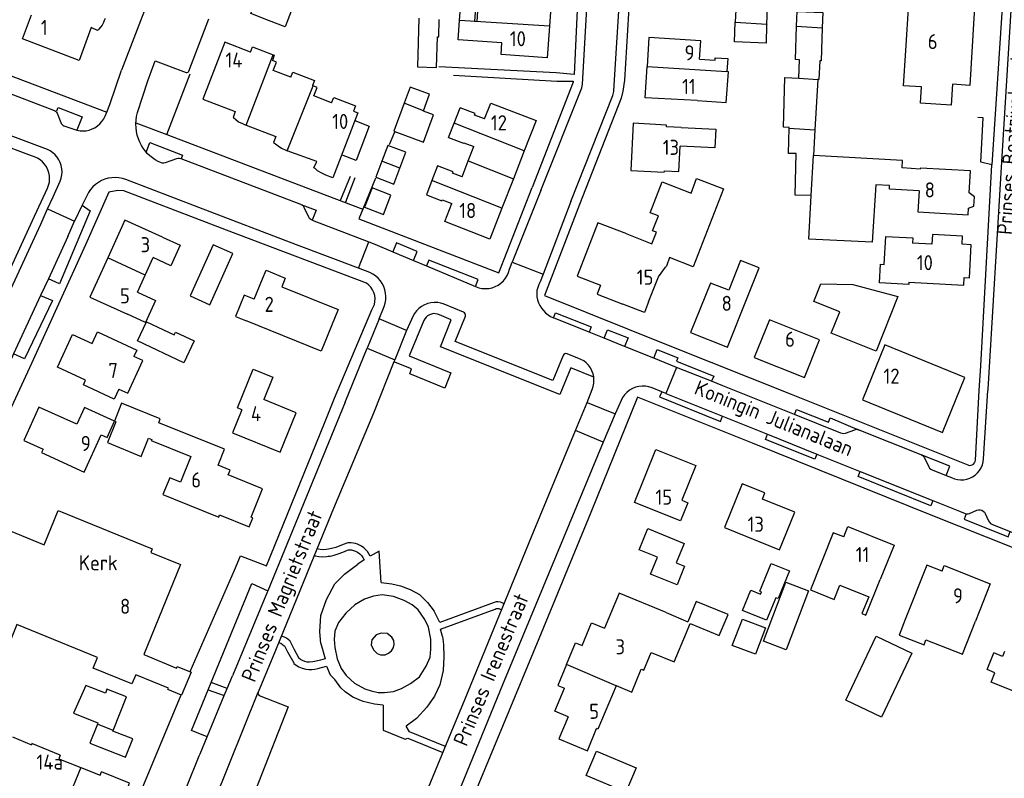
# Model space of a CAD drawing. Header units: metres. Extents: x 226218 to 240385, y 439369 to 449677.
# Tile 24 of 256: x 228617 to 228780, y 439850 to 439976. Entities that reach past the tile are written whole.
import ezdxf

# ---------------------------------------------------------------- set-up
doc = ezdxf.new("R2010")
doc.units = ezdxf.units.M
doc.header["$MEASUREMENT"] = 0
for name, color, linetype in [('BIJGEBOUW', 4, 'Continuous'), ('DAKRAND', 4, 'Continuous'), ('DAKRAND-BYG', 4, 'Continuous'), ('FUNKTIEAAND', 253, 'Continuous'), ('HEK', 253, 'Continuous'), ('HOOFDGEBOUW', 4, 'Continuous'), ('HUISNUMMER', 253, 'Continuous'), ('KANTVERH', 253, 'Continuous'), ('STRAATNAAM', 253, 'Continuous'), ('TUSSENMUUR', 253, 'Continuous')]:
    doc.layers.add(name, color=color, linetype=linetype)
doc.styles.get("Standard").update_dxf_attribs({"font": 'iso.shx'})

msp = doc.modelspace()

# ---------------------------------------------------------------- linework, layer by layer
at = {"layer": 'BIJGEBOUW'}
msp.add_lwpolyline([(228762.4, 439929.76), (228758.81, 439920.72), (228751.34, 439923.69), (228752.77, 439927.26), (228748.46, 439928.97), (228749.63, 439931.89), (228754.95, 439931.76)], dxfattribs=at)
at = {"layer": 'DAKRAND'}
for p, q in [((228749.11, 439965.8), (228748.65, 439957.42)), ((228688.8, 439958.55), (228689.78, 439961.09)), ((228687.88, 439956.15), (228688.8, 439958.55)), ((228748.65, 439957.42), (228748.41, 439953.16)), ((228686.02, 439951.48), (228685.09, 439949.01)), ((228685.09, 439949.01), (228684.2, 439946.63)), ((228723.94, 439877.35), (228727.55, 439875.85)), ((228727.31, 439874.07), (228727.94, 439875.55)), ((228615.5, 439856.75), (228618.68, 439855.42))]:
    msp.add_line(p, q, dxfattribs=at)
for points in [[(228660.22, 439980.74), (228662.76, 439979.77), (228660.75, 439974.5), (228657.99, 439975.55), (228655.08, 439976.74), (228656.11, 439979.43)], [(228689.68, 439975.54), (228689.88, 439978.48), (228692.38, 439978.31), (228692.18, 439975.45), (228692.6, 439975.42), (228692.77, 439977.99), (228696.28, 439977.76), (228696.26, 439977.43), (228697.1, 439977.38)], [(228696.71, 439971.87), (228689.46, 439972.37), (228689.68, 439975.54)], [(228745.61, 439974.61), (228745.68, 439977.04), (228749.93, 439976.92), (228749.85, 439974.33)], [(228745.97, 439966.02), (228746.06, 439969.06), (228745.44, 439969.08), (228745.61, 439974.61)], [(228749.85, 439974.33), (228749.69, 439968.86), (228749.43, 439968.88), (228749.26, 439965.79), (228749.11, 439965.8)], [(228655.02, 439970.32), (228655.36, 439971.19), (228658.79, 439969.86)], [(228771.47, 439964.98), (228771.25, 439961.51), (228766.13, 439961.84), (228766.3, 439964.54), (228763.35, 439964.73), (228763.73, 439970.6)], [(228658.79, 439969.86), (228658.96, 439969.79), (228658.63, 439968.94)], [(228661.69, 439966.14), (228662.03, 439967.01), (228665.63, 439965.61), (228665.3, 439964.76)], [(228744.37, 439957.72), (228744.37, 439957.82), (228743.41, 439957.85), (228743.65, 439966.09), (228745.97, 439966.02)], [(228668.47, 439961.93), (228668.81, 439962.8), (228672.41, 439961.4), (228672.08, 439960.55)], [(228672.3, 439958.96), (228674.71, 439958.04), (228672.55, 439952.36), (228670.13, 439953.29)], [(228748.04, 439946.53), (228745.35, 439946.61), (228745.55, 439953.48), (228744.24, 439953.52), (228744.37, 439957.72)], [(228717.44, 439940.16), (228721.61, 439938.54), (228722.36, 439940.44), (228721.71, 439940.69), (228722.67, 439943.15), (228721.31, 439943.68), (228723.29, 439948.79), (228728.09, 439946.93), (228729.02, 439949.34), (228733.46, 439947.62), (228728.45, 439934.72), (228724.49, 439936.26)], [(228774.1, 439944.43), (228775.02, 439944.75), (228775.13, 439946.3), (228774.24, 439946.96)], [(228764.24, 439932.16), (228764.22, 439931.77), (228759.33, 439932.03), (228759.49, 439935.13), (228760.15, 439935.09)], [(228655.63, 439929.35), (228653.95, 439930.02), (228652.52, 439926.46), (228654.19, 439925.79)], [(228721.02, 439928.88), (228720.35, 439927.14), (228716.79, 439928.54)], [(228633.14, 439914.43), (228634.65, 439913.73), (228637.14, 439919.17), (228635.65, 439919.86)], [(228649.63, 439901.79), (228650.7, 439904.44), (228639.79, 439908.85), (228640.05, 439909.49), (228633.63, 439912.08), (228632.44, 439909.12)], [(228632.44, 439909.12), (228632.67, 439909.02), (228631.26, 439905.55), (228636.89, 439903.26), (228638.11, 439906.27), (228638.62, 439906.07), (228638.55, 439905.89), (228645.1, 439903.23)], [(228643.39, 439899), (228641.6, 439899.73), (228640.48, 439896.96), (228642.26, 439896.23)], [(228752.78, 439881.9), (228757.56, 439879.96), (228756.44, 439877.18), (228757.08, 439876.92), (228759.48, 439882.83)], [(228763.61, 439876.23), (228762.59, 439873.61), (228766.74, 439872), (228767.06, 439872.84), (228773.14, 439870.47), (228775.26, 439875.91)], [(228715.67, 439865.26), (228718.24, 439864.18), (228719.82, 439867.97), (228720.26, 439867.79), (228721.49, 439870.75)], [(228783.9, 439868.52), (228782.15, 439864.11), (228777.88, 439865.81), (228778.5, 439867.39), (228777.2, 439867.91), (228778.3, 439870.7)], [(228780.07, 439870.91), (228779.76, 439870.09), (228778.3, 439870.7)], [(228623.43, 439853.72), (228623.19, 439853.11), (228626.84, 439851.67)], [(228626.84, 439851.67), (228630.06, 439850.39), (228630.28, 439850.93)]]:
    msp.add_lwpolyline(points, dxfattribs=at)
at = {"layer": 'DAKRAND-BYG'}
for p, q in [((228740.63, 439974.82), (228740.55, 439971.8)), ((228740.64, 439974.94), (228740.63, 439974.82)), ((228754.95, 439931.76), (228762.4, 439929.76)), ((228719.48, 439887.79), (228720.9, 439891.3))]:
    msp.add_line(p, q, dxfattribs=at)
for points in [[(228740.64, 439974.94), (228740.83, 439979.14), (228735.62, 439979.38), (228735.43, 439975.28)], [(228682.94, 439975.96), (228682.71, 439967.88), (228685.89, 439967.78), (228686.03, 439972.86), (228686.25, 439972.86), (228686.33, 439975.75)], [(228740.55, 439971.8), (228735.28, 439972.04), (228735.43, 439975.28)], [(228683.69, 439960.57), (228684.71, 439963.34), (228681.5, 439964.52), (228680.51, 439961.83)], [(228680.51, 439961.83), (228678.8, 439957.2), (228683.71, 439955.38), (228685.39, 439959.91), (228683.68, 439960.54), (228683.69, 439960.57)], [(228679.78, 439951.09), (228680.77, 439953.73), (228677.78, 439954.85), (228676.8, 439952.26)], [(228676.8, 439952.26), (228675.79, 439949.56), (228678.79, 439948.43), (228679.78, 439951.09)], [(228675.18, 439947.82), (228673.94, 439944.59), (228677.07, 439943.39), (228678.31, 439946.62), (228675.18, 439947.82)], [(228648.25, 439928.41), (228652.05, 439936.9), (228648.8, 439938.37), (228644.99, 439929.91), (228648.25, 439928.41)], [(228637.78, 439925.6), (228642.36, 439923.44), (228642.56, 439923.88), (228645.65, 439922.43), (228643.94, 439918.8), (228636.28, 439922.41), (228637.78, 439925.6)], [(228720.9, 439891.3), (228726.93, 439888.84), (228725.62, 439885.63), (228727.03, 439885.05), (228725.76, 439881.94), (228721.37, 439883.73)], [(228721.37, 439883.73), (228722.51, 439886.57), (228719.48, 439887.79)], [(228744.42, 439884.27), (228742.53, 439879.67), (228742.17, 439879.82), (228740.63, 439876.08), (228736.63, 439877.72), (228738, 439881.05), (228739.59, 439880.4), (228739.75, 439880.8), (228739.49, 439880.91), (228741.38, 439885.51), (228744.42, 439884.27)], [(228747.6, 439880.95), (228743.89, 439871.16), (228740.11, 439872.6), (228743.83, 439882.39), (228747.6, 439880.95)], [(228727.94, 439875.55), (228732.76, 439873.54), (228734.22, 439877.03), (228728.96, 439879.22), (228727.55, 439875.85)], [(228740.46, 439874.81), (228738.79, 439870.44), (228734.92, 439871.92), (228736.6, 439876.29), (228740.46, 439874.81)], [(228764.72, 439870.63), (228759.68, 439860), (228753.75, 439862.81), (228758.79, 439873.44), (228764.72, 439870.63)], [(228632.21, 439857.78), (228634.43, 439863.38), (228631.2, 439864.66), (228630.93, 439863.98), (228627.67, 439865.26), (228625.66, 439860.66), (228629.7, 439859.07), (228629.6, 439858.83)], [(228629.6, 439858.83), (228628.37, 439855.72), (228634.28, 439853.39), (228635.47, 439856.41), (228632.18, 439857.71), (228632.21, 439857.78)], [(228710.68, 439850.34), (228712.39, 439854.38), (228718.96, 439851.6), (228717.26, 439847.56), (228710.68, 439850.34)]]:
    msp.add_lwpolyline(points, dxfattribs=at)
at = {"layer": 'HEK'}
msp.add_line((228641.15, 439956.65), (228645, 439966.7), dxfattribs=at)
at = {"layer": 'HOOFDGEBOUW'}
for p, q in [((228704.99, 439979.98), (228704.61, 439974.6)), ((228665.39, 439964.72), (228665.3, 439964.76)), ((228691.14, 439952.3), (228692.05, 439954.65)), ((228700.42, 439953.97), (228698.61, 439949.3)), ((228690.1, 439949.63), (228691.14, 439952.3)), ((228698.61, 439949.3), (228696.72, 439944.45)), ((228637.54, 439933.33), (228638.85, 439936.23)), ((228636.26, 439930.5), (228637.54, 439933.33)), ((228655.63, 439929.35), (228656.99, 439932.71)), ((228645.1, 439903.23), (228643.39, 439899)), ((228715.67, 439865.26), (228715.66, 439865.23))]:
    msp.add_line(p, q, dxfattribs=at)
for points in [[(228763.73, 439970.6), (228764.19, 439978.43), (228775.1, 439977.79), (228774.33, 439964.81), (228771.47, 439964.98)], [(228630.88, 439975.9), (228630.76, 439975.54), (228630.62, 439975.23), (228630.38, 439974.81), (228630.15, 439974.45), (228629.82, 439974.07), (228629.65, 439973.89), (228628.6, 439974.4), (228626.59, 439968.93), (228617.18, 439972.55), (228618.7, 439976.51)], [(228704.61, 439974.6), (228704.24, 439969.38), (228696.58, 439969.91), (228696.71, 439971.87)], [(228729.51, 439969.16), (228729.7, 439972.21), (228721.11, 439972.74), (228720.81, 439967.92)], [(228655.02, 439970.32), (228650.74, 439971.96), (228647.12, 439962.5), (228652.48, 439960.45), (228652.12, 439959.5), (228652.21, 439959.45), (228652.57, 439959.14), (228653.04, 439958.74), (228653.67, 439958.5), (228654.15, 439958.26), (228654.3, 439958.2)], [(228729.51, 439969.16), (228732.08, 439969), (228732.1, 439969.37), (228734.19, 439969.24), (228734.04, 439967.09)], [(228661.69, 439966.14), (228658.77, 439967.26), (228659.32, 439968.68), (228658.63, 439968.94)], [(228729.08, 439962.27), (228720.49, 439962.76), (228720.81, 439967.92)], [(228729.08, 439962.27), (228733.93, 439961.99), (228734.29, 439967.07), (228734.04, 439967.09)], [(228668.47, 439961.93), (228665.52, 439963.06), (228666.06, 439964.47), (228665.39, 439964.72)], [(228693.84, 439959.24), (228692.18, 439959.88), (228692.28, 439960.12), (228689.78, 439961.09)], [(228693.84, 439959.24), (228694.87, 439961.88), (228702.37, 439958.97), (228700.42, 439953.97)], [(228672.08, 439960.55), (228672.8, 439960.27), (228668.67, 439949.47), (228667.5, 439949.9), (228666.75, 439950.3), (228666.15, 439950.65), (228665.76, 439951.01), (228665.54, 439951.11), (228666.02, 439952.18), (228661.08, 439953.97)], [(228654.3, 439958.2), (228659.22, 439956.33), (228658.83, 439955.31), (228659.18, 439955.09), (228659.58, 439954.78), (228660.13, 439954.38), (228660.86, 439954.05), (228661.08, 439953.97)], [(228726.44, 439957.82), (228723.99, 439957.95), (228724.03, 439958.2), (228718.49, 439958.51), (228718.09, 439950.68), (228723.62, 439950.4), (228723.67, 439950.64), (228726.07, 439950.54), (228726.29, 439954.74)], [(228726.44, 439957.82), (228732.18, 439957.53), (228732.02, 439954.45), (228726.29, 439954.74)], [(228687.88, 439956.15), (228690.34, 439955.2), (228690.38, 439955.3), (228692.05, 439954.65)], [(228766.12, 439950.92), (228763.09, 439951.11), (228763.16, 439952.34), (228748.41, 439953.16)], [(228690.1, 439949.63), (228688.53, 439950.24), (228688.62, 439950.47), (228686.02, 439951.48)], [(228774.24, 439946.96), (228774.44, 439950.61), (228766.13, 439951.1), (228766.12, 439950.92)], [(228765.92, 439947.33), (228761.03, 439947.6), (228761.01, 439948.21), (228758.73, 439948.33), (228758.15, 439938.78), (228747.64, 439939.3), (228748.04, 439946.53)], [(228684.2, 439946.63), (228686.75, 439945.64), (228686.82, 439945.83), (228688.39, 439945.22)], [(228765.92, 439947.33), (228765.73, 439943.82), (228774.04, 439943.35), (228774.1, 439944.43)], [(228696.72, 439944.45), (228694.73, 439939.32), (228687.23, 439942.23), (228688.39, 439945.22)], [(228640.39, 439939.63), (228634.18, 439942.45), (228631.34, 439936.19)], [(228717.44, 439940.16), (228712.62, 439942.03), (228709.18, 439933.16), (228713.07, 439931.65), (228712.51, 439930.2), (228716.79, 439928.54)], [(228640.39, 439939.63), (228643.34, 439938.3), (228641.8, 439934.9), (228638.85, 439936.23)], [(228760.15, 439935.09), (228760.39, 439939.74), (228764.88, 439939.51), (228764.83, 439938.61)], [(228764.24, 439932.16), (228773.35, 439931.69), (228773.42, 439932.94), (228774.27, 439932.9), (228774.55, 439938.38), (228773.06, 439938.46), (228773.13, 439939.82), (228768.13, 439940.08), (228768.05, 439938.45), (228764.83, 439938.61)], [(228631.34, 439936.19), (228628.38, 439929.66), (228634.6, 439926.84)], [(228724.49, 439936.26), (228723.99, 439934.81), (228723.86, 439934.64)], [(228737.41, 439929.58), (228739.4, 439934.56), (228736.32, 439935.78), (228734.33, 439930.81)], [(228656.99, 439932.71), (228657.58, 439934.15), (228660.77, 439932.85), (228660.19, 439931.41)], [(228721.02, 439928.88), (228722.69, 439933.07), (228723.86, 439934.64)], [(228660.19, 439931.41), (228669.54, 439927.63), (228666.73, 439920.71), (228654.19, 439925.79)], [(228734.33, 439930.81), (228731.3, 439932.02), (228728.02, 439923.79), (228734.13, 439921.36), (228737.41, 439929.58)], [(228636.26, 439930.5), (228639.27, 439929.13), (228637.61, 439925.48), (228634.6, 439926.84)], [(228738.58, 439919.69), (228746.89, 439916.35), (228749.39, 439922.58), (228741.09, 439925.92), (228738.58, 439919.69)], [(228633.14, 439914.43), (228632.37, 439912.77), (228627.29, 439915.12), (228627.64, 439915.89), (228622.97, 439918.06), (228625.48, 439923.48), (228628.74, 439921.98), (228629.64, 439923.92), (228636.14, 439920.91), (228635.65, 439919.86)], [(228756.53, 439912.67), (228769.82, 439907.25), (228773.53, 439916.33), (228760.24, 439921.76), (228756.53, 439912.67)], [(228653.58, 439911.01), (228652.86, 439911.3), (228655.45, 439917.73), (228658.71, 439916.41), (228657.21, 439912.69)], [(228653.58, 439911.01), (228652.02, 439907.16), (228659.95, 439903.95), (228662.6, 439910.51), (228657.21, 439912.69)], [(228632.44, 439909.12), (228627.45, 439911.38), (228626.19, 439908.6), (228619.92, 439911.45), (228617.4, 439905.9), (228620.6, 439904.45), (228620.35, 439903.89), (228627.43, 439900.67), (228630.24, 439906.86), (228631.21, 439906.42), (228632.44, 439909.12)], [(228718.71, 439895.63), (228722.23, 439904.43), (228728.86, 439901.78), (228726.54, 439895.99), (228727.56, 439895.58), (228726.35, 439892.57), (228718.71, 439895.63)], [(228642.26, 439896.23), (228649.73, 439893.21), (228649.88, 439893.58), (228654.78, 439891.59), (228655.39, 439893.09), (228655.1, 439893.21), (228656.99, 439897.86), (228651.28, 439900.18), (228651.61, 439900.99), (228649.63, 439901.79)], [(228733.62, 439891.48), (228742.77, 439887.77), (228745.3, 439893.99), (228739.92, 439896.18), (228740.34, 439897.21), (228736.57, 439898.74), (228733.62, 439891.48)], [(228606.59, 439868.45), (228606.09, 439868.65), (228615.16, 439890.9), (228620.78, 439888.61), (228623.09, 439894.3), (228638.68, 439887.94), (228638.45, 439887.35), (228643.4, 439885.34), (228637.3, 439870.38), (228642.76, 439868.16), (228642.87, 439868.42), (228645.14, 439867.5), (228643.58, 439863.68), (228641.3, 439864.61), (228641.39, 439864.84), (228635.96, 439867.06), (228635.34, 439865.53), (228628.91, 439868.16), (228629.62, 439869.91), (228616.25, 439875.37), (228612.45, 439866.06)], [(228753.43, 439889.9), (228751.67, 439890.6), (228747.89, 439881.13), (228751.84, 439879.55), (228752.78, 439881.9)], [(228753.43, 439889.9), (228754.11, 439891.61), (228761.77, 439888.55), (228759.48, 439882.83)], [(228769.73, 439884.24), (228767.19, 439885.25), (228763.61, 439876.23)], [(228769.73, 439884.24), (228770.1, 439885.17), (228777.73, 439882.14), (228775.26, 439875.91)], [(228723.94, 439877.35), (228716.15, 439880.59), (228713.72, 439874.76)], [(228710, 439871.89), (228711.57, 439875.66), (228713.72, 439874.76)], [(228721.49, 439870.75), (228725.27, 439869.17), (228727.31, 439874.07)], [(228707.41, 439868.74), (228708.91, 439872.35), (228710, 439871.89)], [(228707.41, 439868.74), (228705.97, 439865.29), (228707.07, 439864.83)], [(228707.71, 439860.07), (228705.47, 439861), (228707.07, 439864.83)], [(228715.66, 439865.23), (228712.65, 439858.01), (228712.43, 439858.11)], [(228707.71, 439860.07), (228706.18, 439856.41), (228710.9, 439854.44), (228712.43, 439858.11)], [(228623.43, 439853.72), (228618.76, 439855.62), (228618.68, 439855.42)], [(228622.75, 439841.7), (228630.63, 439838.49), (228634.92, 439849.04), (228630.28, 439850.93)]]:
    msp.add_lwpolyline(points, dxfattribs=at)
at = {"layer": 'KANTVERH'}
for p, q in [((228652.18, 440015.56), (228633.62, 439967.34)), ((228780.04, 439982.65), (228777.96, 439951.6)), ((228781.26, 439979.12), (228779.61, 439952.13)), ((228644.77, 439967.18), (228648.11, 439975.86)), ((228705.74, 439966.91), (228686.23, 439967.86)), ((228688.7, 439966.48), (228705.8, 439965.49)), ((228612.32, 439964.5), (228622.33, 439960.69)), ((228636.25, 439960.28), (228637.96, 439965.55)), ((228622.91, 439960.19), (228623.53, 439958.67)), ((228624.07, 439958.12), (228626.22, 439957.38)), ((228636.01, 439958.62), (228641.15, 439956.65)), ((228678.92, 439957.02), (228677.99, 439954.95)), ((228642.74, 439952.63), (228640.86, 439951.96)), ((228663.36, 439945.06), (228643.49, 439952.63)), ((228640.09, 439952), (228639.67, 439952.2)), ((228671.54, 439949.67), (228669.95, 439945.81)), ((228670.84, 439945.5), (228672.37, 439949.51)), ((228675.73, 439949.44), (228673.63, 439944.3)), ((228618.87, 439942.42), (228621.34, 439947.75)), ((228627.1, 439944.94), (228625.8, 439942.29)), ((228627.1, 439944.94), (228628.42, 439943.97)), ((228664.68, 439942.94), (228663.92, 439944.54)), ((228669.95, 439945.81), (228669.91, 439945.71)), ((228670.84, 439945.5), (228670.79, 439945.38)), ((228620.25, 439941.78), (228621.33, 439944.35)), ((228621.33, 439944.35), (228625.8, 439942.29)), ((228624.69, 439939.72), (228625.8, 439942.29)), ((228697.98, 439934.33), (228698.44, 439935.49)), ((228676.36, 439926.07), (228677.17, 439928.15)), ((228690.36, 439927.18), (228687.13, 439928.49)), ((228668.97, 439912.94), (228675.13, 439927.57)), ((228670.71, 439912.25), (228674.37, 439921.23)), ((228709.33, 439919.57), (228707.52, 439920.29)), ((228710.83, 439912.23), (228711.7, 439914.36)), ((228723.22, 439913.97), (228721.62, 439914.63)), ((228775.25, 439902.65), (228775.9, 439914.19)), ((228776.63, 439902.85), (228777.32, 439914.21)), ((228704.52, 439896.91), (228708.94, 439907.55)), ((228755.23, 439907.64), (228753.68, 439907.09)), ((228766.24, 439903.55), (228755.99, 439907.64)), ((228713.53, 439905.6), (228709.11, 439894.96)), ((228766.82, 439903.03), (228767.52, 439901.55)), ((228774.3, 439893.81), (228775.51, 439894.33)), ((228776.89, 439893.78), (228777.45, 439892.55)), ((228667.95, 439887.86), (228667.57, 439887.81)), ((228669.14, 439888.18), (228667.95, 439887.86)), ((228652.33, 439884.39), (228653.35, 439886.79)), ((228665.58, 439886.82), (228665.75, 439886.76)), ((228673.87, 439886.12), (228672.82, 439885.38)), ((228644.98, 439867.56), (228652.33, 439884.39)), ((228660.32, 439873.4), (228660.12, 439873.5)), ((228661.58, 439872.61), (228661.55, 439872.65)), ((228662.31, 439871.17), (228661.58, 439872.61)), ((228660.62, 439871.85), (228660.64, 439871.82)), ((228660.64, 439871.82), (228661.15, 439870.86)), ((228663.02, 439869.85), (228662.31, 439871.17)), ((228666.68, 439872.25), (228667.38, 439869.68)), ((228661.15, 439870.86), (228662.17, 439869)), ((228663.04, 439869.82), (228663.02, 439869.85)), ((228662.17, 439869), (228662.21, 439868.94)), ((228651.14, 439864.77), (228652.01, 439866.87)), ((228647.99, 439864.57), (228648.48, 439865.75)), ((228647.99, 439864.57), (228650.65, 439863.58)), ((228651.14, 439864.77), (228648.48, 439865.75)), ((228650.65, 439863.58), (228651.14, 439864.77)), ((228645.73, 439837.93), (228656.29, 439864.16))]:
    msp.add_line(p, q, dxfattribs=at)
for points in [[(228720.06, 440015.5), (228717.03, 439965.69), (228716.77, 439963.86), (228716.51, 439962.67), (228709.58, 439945.05)], [(228703.17, 439947.37), (228709.95, 439964.41), (228710.09, 439964.98), (228710.7, 439975.7), (228712.21, 440001.93), (228712.73, 440010.72)], [(228708.13, 439945.57), (228715.13, 439963.11), (228715.28, 439963.81), (228715.34, 439964.84), (228717.31, 439996.54), (228717.51, 440000)], [(228703.56, 439992.95), (228709.93, 439992.79), (228708.69, 439966.63), (228705.74, 439966.91)], [(228578.9, 439977.37), (228609.59, 439965.67), (228613.18, 439967.19), (228631.17, 439960.34)], [(228621.31, 439954.17), (228608.15, 439959.09), (228581.16, 439969.46), (228579.28, 439970.28)], [(228618.68, 439953.1), (228607.48, 439957.33), (228579.89, 439967.94), (228578.9, 439968.35)], [(228630.89, 439959.69), (228631.17, 439960.34), (228631.66, 439961.61), (228633.62, 439967.34)], [(228637.96, 439965.55), (228639.21, 439968.89), (228644.32, 439966.96)], [(228644.32, 439966.96), (228644.46, 439966.93), (228644.6, 439966.97), (228644.71, 439967.05), (228644.77, 439967.18)], [(228705.8, 439965.49), (228708.53, 439965.48), (228708.56, 439965.32), (228701.74, 439947.89)], [(228622.86, 439960.57), (228623.08, 439961.14), (228627.11, 439959.58), (228626.22, 439957.38)], [(228622.33, 439960.69), (228622.52, 439960.62), (228622.68, 439960.51), (228622.82, 439960.37), (228622.91, 439960.19)], [(228626.22, 439957.38), (228626.73, 439957.28), (228627.24, 439957.26), (228627.76, 439957.29), (228628.26, 439957.4), (228628.75, 439957.57), (228629.21, 439957.79), (228629.64, 439958.08), (228630.03, 439958.42), (228630.37, 439958.8), (228630.66, 439959.23), (228630.89, 439959.69)], [(228636.03, 439957.78), (228636, 439958.41), (228636.03, 439959.04), (228636.12, 439959.67), (228636.25, 439960.28)], [(228775.9, 439914.19), (228776.16, 439918.28), (228777.96, 439951.6), (228776.15, 439952.07), (228776.55, 439959.41), (228775.69, 439959.46)], [(228623.53, 439958.67), (228623.61, 439958.49), (228623.74, 439958.33), (228623.89, 439958.21), (228624.07, 439958.12)], [(228636.65, 439955.36), (228636.42, 439955.94), (228636.23, 439956.54), (228636.11, 439957.16), (228636.03, 439957.78)], [(228641.15, 439956.65), (228651.15, 439952.82), (228667.66, 439946.56), (228673.63, 439944.3), (228672.98, 439942.66), (228696.18, 439933.7), (228701.74, 439947.89)], [(228637.89, 439953.52), (228637.52, 439953.93), (228637.19, 439954.38), (228636.9, 439954.86), (228636.65, 439955.36)], [(228637.73, 439953.82), (228638.3, 439955.31), (228643.71, 439953.22), (228643.49, 439952.63)], [(228621.34, 439947.75), (228621.52, 439948.24), (228621.64, 439948.76), (228621.68, 439949.28), (228621.65, 439949.8), (228621.55, 439950.32), (228621.39, 439950.82), (228621.15, 439951.29), (228620.86, 439951.72), (228620.51, 439952.11), (228620.1, 439952.45), (228619.66, 439952.73), (228619.18, 439952.95), (228618.68, 439953.1)], [(228623.45, 439948.94), (228623.61, 439949.44), (228623.72, 439949.95), (228623.76, 439950.47), (228623.72, 439950.99), (228623.62, 439951.5), (228623.46, 439952), (228623.23, 439952.47), (228622.94, 439952.9), (228622.6, 439953.3), (228622.21, 439953.64), (228621.78, 439953.94), (228621.31, 439954.17)], [(228639.67, 439952.2), (228639.19, 439952.47), (228638.73, 439952.78), (228638.29, 439953.13), (228637.89, 439953.52)], [(228643.49, 439952.63), (228643.24, 439952.69), (228642.99, 439952.69), (228642.74, 439952.63)], [(228640.86, 439951.96), (228640.61, 439951.91), (228640.34, 439951.92), (228640.09, 439952)], [(228779.61, 439952.13), (228777.33, 439914.42), (228777.32, 439914.21)], [(228634.32, 439949.17), (228633.76, 439949.35), (228633.18, 439949.46), (228632.59, 439949.51), (228631.99, 439949.48), (228631.41, 439949.39), (228630.84, 439949.23), (228630.29, 439949), (228629.77, 439948.72), (228629.29, 439948.37), (228628.86, 439947.97), (228628.47, 439947.53), (228628.13, 439947.04)], [(228621.33, 439944.35), (228622.25, 439946.34), (228623.45, 439948.94)], [(228672.9, 439934.46), (228662.65, 439938.35), (228646.44, 439944.56), (228634.32, 439949.17)], [(228628.13, 439947.04), (228627.31, 439945.36), (228627.1, 439944.94)], [(228674.25, 439932), (228651.05, 439940.81), (228633.99, 439947.29), (228633.01, 439947.35), (228631.5, 439947.08), (228627.66, 439938.35)], [(228703.17, 439947.37), (228698.44, 439935.49), (228703.58, 439933.5)], [(228663.92, 439944.54), (228663.78, 439944.76), (228663.59, 439944.94), (228663.36, 439945.06)], [(228663.36, 439945.06), (228665.9, 439944.08), (228665.24, 439942.43)], [(228708.13, 439945.57), (228703.58, 439933.5), (228703.08, 439932.22)], [(228709.58, 439945.05), (228703.77, 439929.96), (228724.57, 439921.63), (228744.7, 439913.57), (228774, 439901.84)], [(228628.42, 439943.97), (228623.3, 439931.86), (228621.49, 439932.72)], [(228665.24, 439942.43), (228665.02, 439942.55), (228664.82, 439942.72), (228664.68, 439942.94)], [(228527.81, 439873.82), (228578, 439853.52), (228593.02, 439886.33), (228606.77, 439916.19), (228618.87, 439942.42)], [(228573.78, 439850.03), (228574.99, 439849.98), (228576.43, 439850.34), (228577.77, 439851.1), (228578.68, 439851.94), (228579.7, 439853.84), (228584.99, 439865.51), (228606.68, 439912.53), (228620.25, 439941.78)], [(228665.24, 439942.43), (228674.63, 439938.84), (228675.62, 439938.44), (228678.62, 439937.21), (228682.04, 439935.78), (228684.2, 439934.87), (228692.34, 439931.44)], [(228624.69, 439939.72), (228621.49, 439932.72), (228620.17, 439929.96), (228615.7, 439920.26), (228613.28, 439914.81), (228608.63, 439904.75), (228607.5, 439902.34)], [(228627.66, 439938.35), (228618.66, 439918.66), (228611.68, 439903.6)], [(228674.78, 439933.75), (228672.9, 439934.46), (228674.63, 439938.84)], [(228682.04, 439935.78), (228682.64, 439937.27), (228679.23, 439938.67), (228678.62, 439937.21)], [(228692.34, 439931.44), (228692.79, 439932.58), (228684.58, 439935.84), (228684.2, 439934.87)], [(228677.17, 439928.15), (228677.34, 439928.68), (228677.44, 439929.23), (228677.47, 439929.79), (228677.42, 439930.35), (228677.3, 439930.9), (228677.12, 439931.43), (228676.86, 439931.93), (228676.55, 439932.4), (228676.18, 439932.82), (228675.75, 439933.19), (228675.29, 439933.5), (228674.78, 439933.75)], [(228692.34, 439931.44), (228692.87, 439931.25), (228693.41, 439931.14), (228693.97, 439931.1), (228694.52, 439931.14), (228695.07, 439931.25), (228695.59, 439931.43), (228696.09, 439931.68), (228696.54, 439932), (228696.95, 439932.38), (228697.3, 439932.81), (228697.6, 439933.28), (228697.82, 439933.79), (228697.98, 439934.33)], [(228675.13, 439927.57), (228675.38, 439928.01), (228675.56, 439928.48), (228675.66, 439928.97), (228675.68, 439929.47), (228675.62, 439929.97), (228675.48, 439930.45), (228675.27, 439930.91), (228674.99, 439931.33), (228674.65, 439931.69), (228674.25, 439932)], [(228703.08, 439932.22), (228702.83, 439931.77), (228702.65, 439931.28), (228702.53, 439930.78)], [(228620.17, 439929.96), (228622.16, 439929.14), (228617.51, 439919.43), (228615.7, 439920.26)], [(228702.53, 439930.78), (228702.49, 439930.27), (228702.53, 439929.75), (228702.64, 439929.24)], [(228687.13, 439928.49), (228686.6, 439928.67), (228686.06, 439928.77), (228685.5, 439928.79), (228684.95, 439928.74), (228684.4, 439928.61), (228683.89, 439928.41), (228683.4, 439928.14), (228682.95, 439927.81), (228682.56, 439927.42), (228682.22, 439926.98), (228681.94, 439926.49), (228681.74, 439925.98)], [(228702.64, 439929.24), (228702.81, 439928.76), (228703.03, 439928.3), (228703.3, 439927.87), (228703.62, 439927.46)], [(228686.35, 439926.72), (228686.03, 439926.85), (228685.69, 439926.93), (228685.35, 439926.94), (228685.01, 439926.88), (228684.69, 439926.77), (228684.39, 439926.59), (228684.13, 439926.37), (228683.92, 439926.1), (228683.76, 439925.8)], [(228711.96, 439916.38), (228708.13, 439917.97), (228706.3, 439913.51), (228686.5, 439921.44), (228688.3, 439925.92), (228686.35, 439926.72)], [(228706.87, 439920.02), (228705.17, 439915.86), (228688.95, 439922.35), (228690.65, 439926.54)], [(228690.65, 439926.54), (228690.69, 439926.73), (228690.64, 439926.92), (228690.53, 439927.08), (228690.36, 439927.18)], [(228703.62, 439927.46), (228703.97, 439927.1), (228704.37, 439926.77), (228704.8, 439926.49), (228705.25, 439926.26)], [(228711.21, 439923.87), (228705.25, 439926.26), (228705.61, 439927.1), (228711.53, 439924.73), (228711.21, 439923.87)], [(228680.88, 439924.16), (228676.36, 439926.07), (228674.37, 439921.23), (228678.94, 439919.3)], [(228683.76, 439925.8), (228681.33, 439919.92), (228688.25, 439917.11), (228687.23, 439914.59), (228681.44, 439916.95), (228681.73, 439917.81), (228678.77, 439918.95)], [(228681.74, 439925.98), (228680.88, 439924.16), (228678.94, 439919.3)], [(228752.92, 439907.12), (228745.24, 439910.21), (228733.37, 439914.96), (228731.48, 439915.72), (228725.69, 439918.03), (228721.92, 439919.55), (228717.07, 439921.52), (228713.66, 439922.88), (228711.21, 439923.87)], [(228713.66, 439922.88), (228714.21, 439924.28), (228717.64, 439922.92), (228717.07, 439921.52)], [(228707.52, 439920.29), (228707.33, 439920.33), (228707.14, 439920.29), (228706.98, 439920.18), (228706.87, 439920.02)], [(228721.92, 439919.55), (228722.46, 439920.98), (228725.89, 439919.61), (228725.7, 439919.06), (228731.85, 439916.59), (228731.48, 439915.72)], [(228678.94, 439919.3), (228678.77, 439918.95), (228675.39, 439910.41)], [(228711.7, 439914.36), (228711.87, 439914.87), (228711.97, 439915.39), (228711.99, 439915.93), (228711.95, 439916.46), (228711.83, 439916.98), (228711.64, 439917.48), (228711.39, 439917.95), (228711.07, 439918.38), (228710.7, 439918.76), (228710.28, 439919.09), (228709.82, 439919.36), (228709.33, 439919.57)], [(228725.69, 439918.03), (228723.91, 439913.71), (228733.33, 439909.93), (228740.76, 439906.94), (228748.96, 439903.66), (228756.13, 439900.77), (228768.21, 439895.94), (228772.63, 439894.16), (228773.57, 439893.8)], [(228721.62, 439914.63), (228721.09, 439914.81), (228720.54, 439914.91), (228719.98, 439914.93), (228719.42, 439914.87), (228718.88, 439914.73), (228718.36, 439914.52), (228717.88, 439914.24), (228717.44, 439913.89), (228717.06, 439913.48), (228716.73, 439913.02), (228716.48, 439912.53)], [(228723.91, 439913.71), (228723.22, 439913.97), (228722.84, 439913.12), (228732.98, 439909.06), (228733.33, 439909.93)], [(228670.71, 439912.25), (228657.87, 439880.97), (228657.83, 439880.87), (228652.01, 439866.87)], [(228653.35, 439886.79), (228657.67, 439885.09), (228667.31, 439908.8), (228668.97, 439912.94)], [(228716.48, 439912.53), (228715.51, 439910.3), (228713.53, 439905.6), (228708.94, 439907.55), (228710.83, 439912.23), (228715.51, 439910.3)], [(228824.07, 439871.09), (228813.39, 439875.31), (228795.55, 439882.48), (228781.69, 439888.04), (228767.92, 439893.54), (228738.3, 439905.45), (228719.19, 439913.1), (228711.46, 439893.96)], [(228675.39, 439910.41), (228668.77, 439894.61), (228666.01, 439887.87), (228659.24, 439871.36), (228656.29, 439864.16), (228656.25, 439863.88), (228656.42, 439863.61), (228661.28, 439861.72), (228651.32, 439836.35), (228651.11, 439836.23), (228645.97, 439837.96), (228645.73, 439837.93)], [(228745.24, 439910.21), (228745.58, 439911.07), (228750.87, 439908.97), (228751.16, 439909.65), (228755.99, 439907.64)], [(228748.96, 439903.66), (228748.61, 439902.8), (228740.45, 439906.08), (228740.76, 439906.94)], [(228753.68, 439907.09), (228753.43, 439907.03), (228753.17, 439907.05), (228752.92, 439907.12)], [(228755.99, 439907.64), (228755.74, 439907.71), (228755.48, 439907.7), (228755.23, 439907.64)], [(228766.24, 439903.55), (228766.47, 439903.43), (228766.67, 439903.25), (228766.82, 439903.03)], [(228770.41, 439900.11), (228771, 439901.66), (228766.24, 439903.55)], [(228771.3, 439899.76), (228771.78, 439899.57), (228772.28, 439899.44), (228772.8, 439899.38), (228773.32, 439899.4), (228773.83, 439899.49), (228774.33, 439899.65), (228774.79, 439899.88), (228775.22, 439900.17), (228775.61, 439900.52), (228775.94, 439900.92), (228776.21, 439901.36), (228776.42, 439901.84), (228776.56, 439902.34), (228776.63, 439902.85)], [(228774, 439901.84), (228774.24, 439901.78), (228774.49, 439901.79), (228774.73, 439901.86), (228774.93, 439901.99), (228775.1, 439902.18), (228775.21, 439902.4), (228775.25, 439902.65)], [(228768.21, 439895.94), (228767.84, 439895.06), (228755.79, 439899.92), (228756.13, 439900.77)], [(228767.52, 439901.55), (228767.67, 439901.33), (228767.86, 439901.16), (228768.1, 439901.03)], [(228768.1, 439901.03), (228770.41, 439900.11), (228771.3, 439899.76)], [(228672.48, 439819.11), (228688.31, 439857.49), (228690.61, 439863.07), (228701.64, 439889.91), (228704.52, 439896.91)], [(228709.11, 439894.96), (228696.83, 439865.35), (228677.74, 439818.78), (228677.43, 439817.63), (228677.41, 439816.26), (228677.84, 439814.81), (228678.46, 439813.71), (228679.67, 439812.45), (228680.9, 439811.73), (228682.86, 439811.18), (228713.03, 439802.75), (228738.86, 439795.51), (228765.23, 439788.13), (228798.16, 439778.85)], [(228711.46, 439893.96), (228702.86, 439873.01), (228679.19, 439815.97), (228680.02, 439814.47), (228709.76, 439806.21), (228759.79, 439792.28), (228807.8, 439778.52), (228808.98, 439778.24), (228810.41, 439778.3), (228811.55, 439778.71), (228812.76, 439779.71), (228813.85, 439781.15), (228818.66, 439791.57), (228826.68, 439808.5), (228830.43, 439816.41), (228838.56, 439834.82), (228843.4, 439846.05), (228844.67, 439848.84), (228848.21, 439856.7), (228849.02, 439858.49), (228847.37, 439859.38), (228848.08, 439861.03)], [(228775.51, 439894.33), (228775.78, 439894.4), (228776.05, 439894.4), (228776.32, 439894.34), (228776.55, 439894.2), (228776.75, 439894.01), (228776.89, 439893.78)], [(228773.71, 439893.76), (228773.38, 439892.86), (228780.69, 439889.92), (228781.01, 439890.8)], [(228773.57, 439893.8), (228773.81, 439893.74), (228774.06, 439893.74), (228774.3, 439893.81)], [(228777.45, 439892.55), (228777.58, 439892.33), (228777.76, 439892.15), (228777.98, 439892.01)], [(228777.98, 439892.01), (228781.12, 439890.76), (228786.53, 439888.59), (228798.4, 439883.82), (228804.88, 439881.22), (228814.27, 439877.46), (228831.28, 439870.61), (228847.95, 439863.93)], [(228671.33, 439888.94), (228671.17, 439888.92), (228671.01, 439888.88)], [(228672.41, 439888.81), (228672.05, 439888.89), (228671.69, 439888.93), (228671.33, 439888.94)], [(228667.57, 439887.81), (228667.05, 439887.79), (228666.54, 439887.83), (228666.03, 439887.91)], [(228671.01, 439888.88), (228670.08, 439888.52), (228669.14, 439888.18)], [(228669.54, 439887.08), (228670.32, 439887.38), (228671.1, 439887.7)], [(228671.1, 439887.7), (228671.26, 439887.74), (228671.43, 439887.76)], [(228671.43, 439887.76), (228671.77, 439887.74), (228672.1, 439887.67)], [(228672.1, 439887.67), (228672.45, 439887.54), (228672.78, 439887.36)], [(228673.43, 439888.35), (228673.11, 439888.54), (228672.76, 439888.69), (228672.41, 439888.81)], [(228672.78, 439887.36), (228673.12, 439887.11), (228673.42, 439886.82), (228673.67, 439886.48), (228673.87, 439886.12)], [(228674.84, 439886.72), (228674.64, 439887.11), (228674.4, 439887.47), (228674.11, 439887.8), (228673.79, 439888.1), (228673.43, 439888.35)], [(228676.66, 439882.33), (228676.36, 439887.52), (228674.84, 439886.72)], [(228665.75, 439886.76), (228666.36, 439886.67), (228666.98, 439886.63), (228667.6, 439886.65)], [(228667.6, 439886.65), (228667.91, 439886.69), (228668.22, 439886.74)], [(228668.22, 439886.74), (228668.88, 439886.9), (228669.54, 439887.08)], [(228666.68, 439872.25), (228666.49, 439874.18), (228666.7, 439876.88), (228667.6, 439879.54), (228669.02, 439882.15), (228670.59, 439883.71), (228672.82, 439885.38)], [(228648.48, 439865.75), (228655.24, 439882.19), (228657.87, 439880.97)], [(228676.66, 439882.33), (228678.48, 439882.13), (228679.87, 439881.81), (228681.48, 439881.21), (228683.05, 439880.37), (228684.39, 439879.04), (228685.45, 439877.57)], [(228676.2, 439864.12), (228677.24, 439864.11), (228678.71, 439864.28), (228680.06, 439864.77), (228681.55, 439865.58), (228683.02, 439866.72), (228684.15, 439868.45), (228684.79, 439869.98), (228684.94, 439871.31), (228684.94, 439872.95), (228684.55, 439874.92), (228683.95, 439876.19), (228682.8, 439877.8), (228681.85, 439878.62), (228680.48, 439879.38), (228678.72, 439880.03), (228676.83, 439880.29), (228675.39, 439880.06), (228673.92, 439879.59), (228672.34, 439878.63), (228670.83, 439877.28), (228669.59, 439875.74), (228669.02, 439874.3), (228668.9, 439872.88), (228669.02, 439871.54), (228669.36, 439869.7), (228670.03, 439868.11), (228670.86, 439866.92), (228672.28, 439865.66), (228673.95, 439864.72), (228675.04, 439864.37), (228676.2, 439864.12)], [(228697.08, 439878.8), (228696.78, 439878.98), (228696.46, 439879.1), (228696.11, 439879.15), (228695.77, 439879.13), (228695.43, 439879.04)], [(228695.43, 439879.04), (228686.39, 439875.73), (228685.45, 439877.57)], [(228686.85, 439873.41), (228686.53, 439874.62), (228695.57, 439877.95)], [(228695.57, 439877.95), (228695.76, 439878.02), (228695.96, 439878.05)], [(228695.96, 439878.05), (228696.21, 439878.02), (228696.45, 439877.94), (228696.67, 439877.82)], [(228661.55, 439872.65), (228661.28, 439872.9), (228660.98, 439873.11), (228660.66, 439873.28), (228660.32, 439873.4)], [(228677.32, 439870.33), (228677.92, 439870.63), (228678.41, 439871.02), (228678.73, 439871.54), (228678.84, 439872.08), (228678.76, 439872.74), (228678.45, 439873.3), (228677.67, 439873.91), (228676.7, 439873.96), (228675.84, 439873.64), (228675.16, 439872.85), (228675.04, 439872.03), (228675.42, 439871.16), (228676, 439870.55), (228676.6, 439870.35), (228677.32, 439870.33)], [(228686.85, 439873.41), (228687, 439872.09), (228687.1, 439870), (228686.99, 439867.74), (228686.44, 439865.4), (228685.52, 439863.47), (228684.24, 439861.66), (228682.53, 439859.78), (228680.85, 439858.52)], [(228659.67, 439872.4), (228660.02, 439872.27), (228660.34, 439872.09), (228660.62, 439871.85)], [(228663.63, 439869.41), (228663.32, 439869.59), (228663.04, 439869.82)], [(228664.41, 439869.16), (228664.01, 439869.26), (228663.63, 439869.41)], [(228667.38, 439869.68), (228666.64, 439869.45), (228665.88, 439869.28)], [(228662.21, 439868.94), (228662.61, 439868.62), (228663.05, 439868.35)], [(228663.05, 439868.35), (228663.6, 439868.12), (228664.17, 439867.97)], [(228664.17, 439867.97), (228664.67, 439867.9), (228665.18, 439867.89), (228665.69, 439867.96), (228666.18, 439868.09)], [(228664.78, 439869.14), (228664.6, 439869.13), (228664.41, 439869.16)], [(228665.88, 439869.28), (228665.33, 439869.2), (228664.78, 439869.14)], [(228666.18, 439868.09), (228667.62, 439868.47), (228668.23, 439867.06)], [(228677.01, 439862), (228675.59, 439862.18), (228673.69, 439862.59), (228672, 439863.33), (228670.69, 439864.2), (228669.99, 439864.9), (228668.98, 439866.28), (228668.23, 439867.06)], [(228647.82, 439856.77), (228645.21, 439857.81), (228647.99, 439864.57)], [(228624.52, 439834.33), (228630.29, 439831.96), (228643.48, 439863.72)], [(228644.42, 439848.53), (228646.5, 439853.58), (228646.65, 439853.94), (228647.82, 439856.77), (228650.65, 439863.58)], [(228677.01, 439862), (228677.02, 439857.83), (228680.64, 439856.37), (228681.12, 439856.55), (228686.93, 439854.15)], [(228687.34, 439855.15), (228681.41, 439857.59), (228680.85, 439858.52)]]:
    msp.add_lwpolyline(points, dxfattribs=at)
at = {"layer": 'TUSSENMUUR'}
for p, q in [((228704.61, 439974.6), (228689.68, 439975.54)), ((228735.43, 439975.28), (228740.64, 439974.94)), ((228745.61, 439974.61), (228749.85, 439974.33)), ((228654.3, 439958.2), (228658.79, 439969.86)), ((228720.81, 439967.92), (228734.04, 439967.09)), ((228745.97, 439966.02), (228749.11, 439965.8)), ((228661.08, 439953.97), (228665.39, 439964.72)), ((228683.69, 439960.57), (228680.51, 439961.83)), ((228700.42, 439953.97), (228688.8, 439958.55)), ((228744.37, 439957.72), (228748.65, 439957.42)), ((228748.04, 439946.53), (228748.41, 439953.16)), ((228679.78, 439951.09), (228676.8, 439952.26)), ((228691.14, 439952.3), (228698.61, 439949.3)), ((228696.72, 439944.45), (228685.09, 439949.01)), ((228637.54, 439933.33), (228631.34, 439936.19)), ((228715.66, 439865.23), (228707.41, 439868.74)), ((228632.21, 439857.78), (228629.6, 439858.83)), ((228626.84, 439851.67), (228622.75, 439841.7))]:
    msp.add_line(p, q, dxfattribs=at)

# ---------------------------------------------------------------- texts
at = {"layer": 'FUNKTIEAAND'}
msp.add_text('Kerk', height=2.5, dxfattribs=at).set_placement((228626.53, 439884.37))
at = {"layer": 'HUISNUMMER'}
for s, p in [('1', (228620.23, 439973.15)), ('10', (228698.03, 439971.29)), ('6', (228767.36, 439970.82)), ('9', (228727.01, 439968.95)), ('14', (228650.86, 439967.76)), ('11', (228726.61, 439963.37)), ('10', (228668.56, 439957.57)), ('12', (228694.89, 439957.35)), ('13', (228723.39, 439953.27)), ('8', (228766.85, 439946.22)), ('18', (228689.64, 439942.8)), ('3', (228636.78, 439937.12)), ('10', (228765.54, 439934.15)), ('15', (228719.08, 439931.73)), ('5', (228633.36, 439928.65)), ('2', (228657.34, 439927.24)), ('8', (228733.16, 439927.4)), ('6', (228743.69, 439921.45)), ('7', (228631.43, 439916.26)), ('12', (228760.02, 439915.33)), ('4', (228655.08, 439909.1)), ('9', (228626.85, 439904.16)), ('6', (228645.18, 439898.11)), ('15', (228722.19, 439895.26)), ('13', (228737.47, 439890.76)), ('11', (228755.4, 439885.72)), ('9', (228771.54, 439878.89)), ('8', (228633.37, 439877.15)), ('3', (228715.56, 439870.43)), ('5', (228711.2, 439859.73)), ('14a', (228619.52, 439851.31))]:
    msp.add_text(s, height=2.5, dxfattribs=at).set_placement(p)
at = {"layer": 'STRAATNAAM'}
for s, rotation, p in [('Prinses Beatrixstraat', 85.5793, (228781.3, 439939.96)), ('Koningin Julianalaan', 337.9752, (228728.43, 439913.68)), ('Prinses Magrietstraat', 68.0283, (228655.71, 439865.63)), ('Prinses Irenestraat', 67.336, (228690.86, 439855.01))]:
    msp.add_text(s, height=2.5, rotation=rotation, dxfattribs=at).set_placement(p)

doc.saveas('drawing.dxf')
